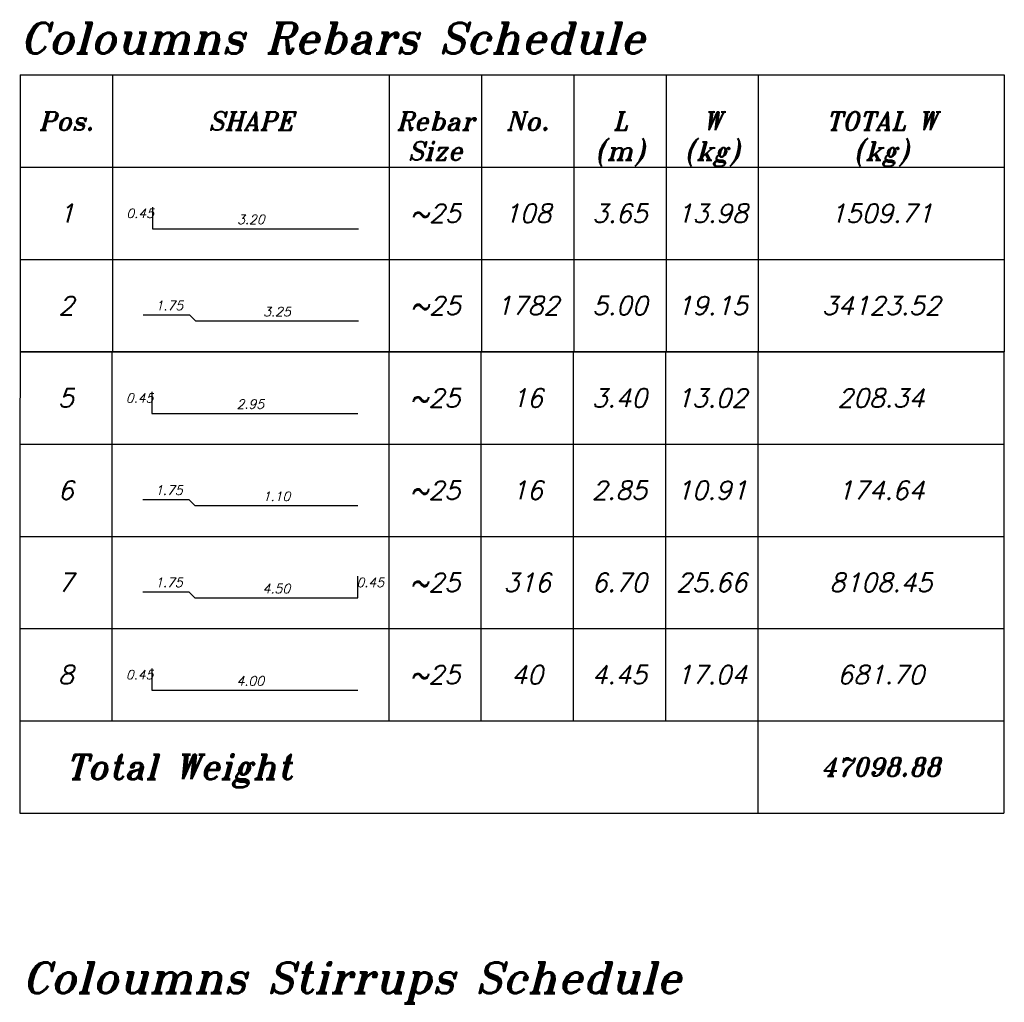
# Model space of a CAD drawing. Header units: inches. Extents: x 826 to 1034, y 702 to 834.
# Tile 63 of 93: x 935.96 to 943.19, y 732.5 to 739.72. Entities that reach past the tile are written whole.
import ezdxf
from ezdxf.enums import TextEntityAlignment as Align

# ---------------------------------------------------------------- set-up
doc = ezdxf.new("R2010")
doc.units = ezdxf.units.IN
doc.header["$MEASUREMENT"] = 0
doc.layers.add('SAZE_DRAWINGS', color=7, linetype='Continuous')
doc.styles.add('SAZE_STYLE', font='romansp.shx', dxfattribs={"oblique": 15})
doc.styles.add('SAZE_STYLE1', font='romant.shx', dxfattribs={"oblique": 15})

msp = doc.modelspace()

# ---------------------------------------------------------------- linework, layer by layer
msp.add_line((943.193, 737.2799), (935.9665, 737.2799))
at = {"layer": 'SAZE_DRAWINGS', "color": 6}
for points in [[(935.9665, 739.3124), (943.193, 739.3124)], [(935.9665, 739.3124), (935.9665, 738.6349)], [(943.193, 739.3124), (943.193, 738.6349)], [(935.9665, 738.6349), (943.193, 738.6349)], [(935.9665, 738.6349), (935.9665, 737.9574)], [(943.193, 738.6349), (943.193, 737.9574)], [(935.9665, 737.9574), (935.9665, 737.2799)], [(943.193, 737.9574), (943.193, 737.2799)], [(935.9665, 737.2799), (935.9627, 736.601)], [(943.1893, 737.2785), (943.1893, 736.601)], [(935.9627, 736.601), (935.9627, 735.9235)], [(943.1893, 736.601), (943.1893, 735.9235)], [(935.9627, 735.9235), (935.9627, 735.246)], [(943.1893, 735.9235), (943.1893, 735.246)], [(935.9627, 735.246), (935.9627, 734.5685)], [(943.1893, 735.246), (943.1893, 734.5685)], [(935.9627, 734.5685), (935.9627, 733.891)], [(943.1893, 734.5685), (943.1893, 733.891)], [(935.9627, 733.891), (943.1893, 733.891)]]:
    msp.add_lwpolyline(points, dxfattribs=at)
at = {"layer": 'SAZE_DRAWINGS', "color": 2}
for points in [[(936.6439, 739.3124), (936.6439, 738.6349)], [(938.6764, 739.3124), (938.6764, 738.6349)], [(939.3539, 739.3124), (939.3539, 738.6349)], [(940.0314, 739.3124), (940.0314, 738.6349)], [(940.7089, 739.3124), (940.7089, 738.6349)], [(941.3864, 739.3124), (941.3864, 738.6349)], [(936.6439, 738.6349), (936.6439, 737.9574)], [(938.6764, 738.6349), (938.6764, 737.9574)], [(939.3539, 738.6349), (939.3539, 737.9574)], [(940.0314, 738.6349), (940.0314, 737.9574)], [(940.7089, 738.6349), (940.7089, 737.9574)], [(941.3864, 738.6349), (941.3864, 737.9574)], [(936.6439, 737.9574), (936.6439, 737.2799)], [(938.6764, 737.9574), (938.6764, 737.2799)], [(939.3539, 737.9574), (939.3539, 737.2799)], [(940.0314, 737.9574), (940.0314, 737.2799)], [(940.7089, 737.9574), (940.7089, 737.2799)], [(941.3864, 737.9574), (941.3864, 737.2799)], [(936.6402, 737.2785), (936.6402, 736.601)], [(938.6727, 737.2785), (938.6727, 736.601)], [(939.3502, 737.2785), (939.3502, 736.601)], [(940.0277, 737.2785), (940.0277, 736.601)], [(940.7052, 737.2785), (940.7052, 736.601)], [(941.3826, 737.2785), (941.3826, 736.601)], [(936.6402, 736.601), (936.6402, 735.9235)], [(938.6727, 736.601), (938.6727, 735.9235)], [(939.3502, 736.601), (939.3502, 735.9235)], [(940.0277, 736.601), (940.0277, 735.9235)], [(940.7052, 736.601), (940.7052, 735.9235)], [(941.3826, 736.601), (941.3826, 735.9235)], [(936.6402, 735.9235), (936.6402, 735.246)], [(938.6727, 735.9235), (938.6727, 735.246)], [(939.3502, 735.9235), (939.3502, 735.246)], [(940.0277, 735.9235), (940.0277, 735.246)], [(940.7052, 735.9235), (940.7052, 735.246)], [(941.3826, 735.9235), (941.3826, 735.246)], [(936.6402, 735.246), (936.6402, 734.5685)], [(938.6727, 735.246), (938.6727, 734.5685)], [(939.3502, 735.246), (939.3502, 734.5685)], [(940.0277, 735.246), (940.0277, 734.5685)], [(940.7052, 735.246), (940.7052, 734.5685)], [(941.3826, 735.246), (941.3826, 734.5685)], [(941.3826, 734.5685), (941.3826, 733.891)]]:
    msp.add_lwpolyline(points, dxfattribs=at)
at = {"layer": 'SAZE_DRAWINGS', "color": 5}
for points in [[(936.9375, 738.3413), (936.9375, 738.1832), (938.4506, 738.1832)], [(936.8698, 737.5509), (937.2085, 737.5509), (937.2537, 737.5057), (938.4506, 737.5057)], [(936.9338, 736.9849), (936.9338, 736.8268), (938.4469, 736.8268)], [(936.866, 736.1945), (937.2048, 736.1945), (937.25, 736.1493), (938.4469, 736.1493)], [(936.866, 735.517), (937.2048, 735.517), (937.25, 735.4718), (938.4469, 735.4718), (938.4469, 735.6299)], [(936.9338, 734.9524), (936.9338, 734.7943), (938.4469, 734.7943)]]:
    msp.add_lwpolyline(points, dxfattribs=at)
at = {"layer": 'SAZE_DRAWINGS', "color": 4}
for points in [[(935.9665, 737.9574), (943.193, 737.9574)], [(935.9665, 737.2799), (943.193, 737.2799)], [(935.9627, 736.601), (943.1893, 736.601)], [(935.9627, 735.9235), (943.1893, 735.9235)], [(935.9627, 735.246), (943.1893, 735.246)], [(935.9627, 734.5685), (943.1893, 734.5685)]]:
    msp.add_lwpolyline(points, dxfattribs=at)

# ---------------------------------------------------------------- texts
at = {"layer": 'SAZE_DRAWINGS', "color": 5, "style": 'SAZE_STYLE1', "oblique": 15}
for s, p in [('Coloumns Rebars Schedule', (935.9665, 739.4027)), ('Coloumns Stirrups Schedule', (935.9821, 732.5008))]:
    msp.add_text(s, height=0.22583, dxfattribs=at).set_placement(p, align=Align.BOTTOM_LEFT)
at = {"layer": 'SAZE_DRAWINGS', "color": 3, "oblique": 15}
for s, height, style, p in [('Pos.', 0.1355, 'SAZE_STYLE1', (936.3052, 738.9736)), ('SHAPE', 0.1355, 'SAZE_STYLE1', (937.6602, 738.9736)), ('Rebar', 0.1355, 'SAZE_STYLE1', (939.0152, 738.9736)), ('No.', 0.1355, 'SAZE_STYLE1', (939.6927, 738.9736)), ('L', 0.1355, 'SAZE_STYLE1', (940.3701, 738.9736)), ('W', 0.1355, 'SAZE_STYLE1', (941.0476, 738.9736)), ('TOTAL W', 0.1355, 'SAZE_STYLE1', (942.2897, 738.9736)), ('Size', 0.1355, 'SAZE_STYLE1', (939.0152, 738.7542)), ('(m)', 0.1355, 'SAZE_STYLE1', (940.3701, 738.7542)), ('(kg)', 0.1355, 'SAZE_STYLE1', (941.0476, 738.7542)), ('(kg)', 0.1355, 'SAZE_STYLE1', (942.2897, 738.7542)), ('1', 0.1355, 'SAZE_STYLE', (936.3052, 738.2961)), ('~25', 0.1355, 'SAZE_STYLE', (939.0152, 738.2961)), ('108', 0.1355, 'SAZE_STYLE', (939.6927, 738.2961)), ('3.65', 0.1355, 'SAZE_STYLE', (940.3701, 738.2961)), ('13.98', 0.1355, 'SAZE_STYLE', (941.0476, 738.2961)), ('1509.71', 0.1355, 'SAZE_STYLE', (942.2897, 738.2961)), ('0.45', 0.06775, 'SAZE_STYLE', (936.8472, 738.2961)), ('3.20', 0.06775, 'SAZE_STYLE', (937.6602, 738.251)), ('2', 0.1355, 'SAZE_STYLE', (936.3052, 737.6186)), ('1.75', 0.06775, 'SAZE_STYLE', (937.0617, 737.6186)), ('~25', 0.1355, 'SAZE_STYLE', (939.0152, 737.6186)), ('1782', 0.1355, 'SAZE_STYLE', (939.6927, 737.6186)), ('5.00', 0.1355, 'SAZE_STYLE', (940.3701, 737.6186)), ('19.15', 0.1355, 'SAZE_STYLE', (941.0476, 737.6186)), ('34123.52', 0.1355, 'SAZE_STYLE', (942.2897, 737.6186)), ('3.25', 0.06775, 'SAZE_STYLE', (937.8521, 737.5735)), ('5', 0.1355, 'SAZE_STYLE', (936.3015, 736.9397)), ('~25', 0.1355, 'SAZE_STYLE', (939.0114, 736.9397)), ('16', 0.1355, 'SAZE_STYLE', (939.6889, 736.9397)), ('3.40', 0.1355, 'SAZE_STYLE', (940.3664, 736.9397)), ('13.02', 0.1355, 'SAZE_STYLE', (941.0439, 736.9397)), ('208.34', 0.1355, 'SAZE_STYLE', (942.286, 736.9397)), ('0.45', 0.06775, 'SAZE_STYLE', (936.8435, 736.9397)), ('2.95', 0.06775, 'SAZE_STYLE', (937.6565, 736.8946)), ('6', 0.1355, 'SAZE_STYLE', (936.3015, 736.2622)), ('1.75', 0.06775, 'SAZE_STYLE', (937.058, 736.2622)), ('~25', 0.1355, 'SAZE_STYLE', (939.0114, 736.2622)), ('16', 0.1355, 'SAZE_STYLE', (939.6889, 736.2622)), ('2.85', 0.1355, 'SAZE_STYLE', (940.3664, 736.2622)), ('10.91', 0.1355, 'SAZE_STYLE', (941.0439, 736.2622)), ('174.64', 0.1355, 'SAZE_STYLE', (942.286, 736.2622)), ('1.10', 0.06775, 'SAZE_STYLE', (937.8484, 736.2171)), ('7', 0.1355, 'SAZE_STYLE', (936.3015, 735.5848)), ('1.75', 0.06775, 'SAZE_STYLE', (937.058, 735.5848)), ('0.45', 0.06775, 'SAZE_STYLE', (938.5372, 735.5848)), ('~25', 0.1355, 'SAZE_STYLE', (939.0114, 735.5848)), ('316', 0.1355, 'SAZE_STYLE', (939.6889, 735.5848)), ('6.70', 0.1355, 'SAZE_STYLE', (940.3664, 735.5848)), ('25.66', 0.1355, 'SAZE_STYLE', (941.0439, 735.5848)), ('8108.45', 0.1355, 'SAZE_STYLE', (942.286, 735.5848)), ('4.50', 0.06775, 'SAZE_STYLE', (937.8484, 735.5396)), ('8', 0.1355, 'SAZE_STYLE', (936.3015, 734.9073)), ('~25', 0.1355, 'SAZE_STYLE', (939.0114, 734.9073)), ('40', 0.1355, 'SAZE_STYLE', (939.6889, 734.9073)), ('4.45', 0.1355, 'SAZE_STYLE', (940.3664, 734.9073)), ('17.04', 0.1355, 'SAZE_STYLE', (941.0439, 734.9073)), ('681.70', 0.1355, 'SAZE_STYLE', (942.286, 734.9073)), ('0.45', 0.06775, 'SAZE_STYLE', (936.8435, 734.9073)), ('4.00', 0.06775, 'SAZE_STYLE', (937.6565, 734.8621)), ('47098.88', 0.1355, 'SAZE_STYLE1', (942.286, 734.2298))]:
    msp.add_text(s, height=height, dxfattribs=dict(at, style=style)).set_placement(p, align=Align.MIDDLE_CENTER)
at = {"layer": 'SAZE_DRAWINGS', "color": 3, "style": 'SAZE_STYLE1', "oblique": 15}
msp.add_text('Total Weight', height=0.180664, dxfattribs=at).set_placement((936.3015, 734.2298), align=Align.MIDDLE_LEFT)

doc.saveas('drawing.dxf')
